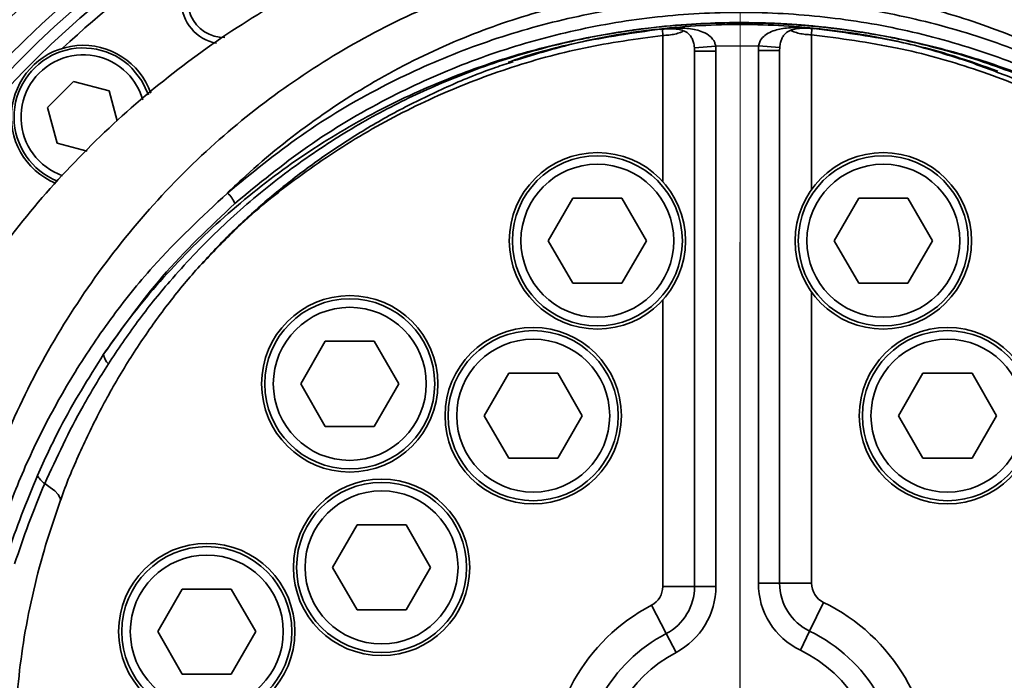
# Model space of a CAD drawing. Header units: millimetres. Extents: x -8713 to 3261, y -18743 to -8704.
# Tile 74 of 133: x -4133 to -4040, y -11379 to -11317. Entities that reach past the tile are written whole.
import ezdxf

# ---------------------------------------------------------------- set-up
doc = ezdxf.new("R2010")
doc.units = ezdxf.units.MM
doc.header["$LTSCALE"] = 10
doc.header["$PDSIZE"] = -1
doc.linetypes.add('CENTER', pattern=[50.8, 31.75, -6.35, 6.35, -6.35])
doc.layers.get('Defpoints').update_dxf_attribs({"true_color": 0x5e5e5e})
doc.layers.add('2细线层', color=4, linetype='Continuous', lineweight=13)
doc.layers.add('中心线层', color=1, linetype='CENTER')
doc.layers.add('细实线层', color=7, linetype='Continuous')
doc.dimstyles.new('ISO-25', dxfattribs={"dimscale": 20, "dimtxt": 4, "dimasz": 3.05, "dimexe": 3, "dimexo": 0.625, "dimtad": 1, "dimdec": 0, "dimtxsty": 'Standard', "dimcen": 2.5, "dimclrd": 1, "dimclre": 1, "dimclrt": 4, "dimadec": 1, "dimazin": 2, "dimtfac": 1, "dimtdec": 0, "dimtmove": 0, "dimatfit": 0, "dimfxl": 1, "dimarcsym": 0})

# ---------------------------------------------------------------- blocks, each defined once
blk = doc.blocks.new('*U220')
at = {"color": 0, "linetype": 'CENTER', "transparency": 16777216}
blk.add_line((0, 4.6), (0, 892.245), dxfattribs=at)
blk = doc.blocks.new('*U221')
at = {"color": 0, "linetype": 'CENTER', "transparency": 16777216}
blk.add_line((0, 3.6), (0, 18.12), dxfattribs=at)
blk = doc.blocks.new('*D239')
at = {"color": 1, "lineweight": -2, "transparency": 16777216}
for p, q in [((-4540.214, -11157.363), (-4540.214, -10914.509)), ((-4105.652, -11218.363), (-4600.214, -11218.363)), ((-4540.214, -11388.363), (-4540.214, -11218.363)), ((-4104.597, -11388.363), (-4600.214, -11388.363)), ((-4540.214, -11449.363), (-4540.214, -11510.363))]:
    blk.add_line(p, q, dxfattribs=at)
at = {"color": 1, "lineweight": 20, "transparency": 16777216}
for points in [[(-4550.381, -11157.363), (-4530.048, -11157.363), (-4540.214, -11218.363)], [(-4550.381, -11449.363), (-4530.048, -11449.363), (-4540.214, -11388.363)]]:
    blk.add_solid(points, dxfattribs=at)
at = {"layer": 'Defpoints', "color": 0, "lineweight": 20, "transparency": 16777216}
for p in [(-4540.214, -11218.363), (-4093.152, -11218.363), (-4092.097, -11388.363)]:
    blk.add_point(p, dxfattribs=at)
at = {"color": 4, "transparency": 16777216, "insert": (-4593.164, -11005.436), "char_height": 80, "attachment_point": 5, "rotation": 90}
blk.add_mtext('{\\fSimHei|b0|i0|c134|p49;170}', dxfattribs=at)
blk = doc.blocks.new('*D240')
at = {"color": 1, "lineweight": -2, "transparency": 16777216}
for p, q in [((-4424.405, -11055.363), (-4424.405, -10813.857)), ((-3974.698, -11116.363), (-4484.405, -11116.363)), ((-4424.405, -11218.363), (-4424.405, -11116.363)), ((-4064.204, -11218.363), (-4484.405, -11218.363)), ((-4424.405, -11279.363), (-4424.405, -11340.363))]:
    blk.add_line(p, q, dxfattribs=at)
at = {"color": 1, "lineweight": 20, "transparency": 16777216}
for points in [[(-4434.572, -11055.363), (-4414.239, -11055.363), (-4424.405, -11116.363)], [(-4434.572, -11279.363), (-4414.239, -11279.363), (-4424.405, -11218.363)]]:
    blk.add_solid(points, dxfattribs=at)
at = {"layer": 'Defpoints', "color": 0, "lineweight": 20, "transparency": 16777216}
for p in [(-4424.405, -11116.363), (-3962.198, -11116.363), (-4051.704, -11218.363)]:
    blk.add_point(p, dxfattribs=at)
at = {"color": 4, "transparency": 16777216, "insert": (-4477.355, -10904.11), "char_height": 80, "attachment_point": 5, "rotation": 90}
blk.add_mtext('{\\fSimHei|b0|i0|c134|p49;102}', dxfattribs=at)
blk = doc.blocks.new('*D246')
at = {"color": 1, "lineweight": -2, "transparency": 16777216}
for p, q in [((-4077.606, -10461.639), (-6177.952, -10461.639)), ((-6117.952, -12597.363), (-6117.952, -10522.639)), ((-4037.606, -12658.363), (-6177.952, -12658.363))]:
    blk.add_line(p, q, dxfattribs=at)
at = {"color": 1, "lineweight": 20, "transparency": 16777216}
for points in [[(-6128.118, -10522.639), (-6107.785, -10522.639), (-6117.952, -10461.639)], [(-6128.118, -12597.363), (-6107.785, -12597.363), (-6117.952, -12658.363)]]:
    blk.add_solid(points, dxfattribs=at)
at = {"layer": 'Defpoints', "color": 0, "lineweight": 20, "transparency": 16777216}
for p in [(-6117.952, -10461.639), (-4065.106, -10461.639), (-4025.106, -12658.363)]:
    blk.add_point(p, dxfattribs=at)
at = {"color": 4, "transparency": 16777216, "insert": (-6170.452, -11560.001), "char_height": 80, "attachment_point": 5, "rotation": 90}
blk.add_mtext('{\\fSimHei|b0|i0|c134|p49;2197}', dxfattribs=at)
blk = doc.blocks.new('*D248')
at = {"layer": 'Defpoints', "color": 0, "lineweight": 20, "transparency": 16777216}
for p in [(-4093.152, -11218.363), (-3002.374, -11218.363), (-3897.689, -11358.842), (-3704.602, -11510.995), (-3739.495, -12256.002)]:
    blk.add_point(p, dxfattribs=at)
at = {"layer": '中心线层', "color": 1, "lineweight": -2, "transparency": 16777216}
blk.add_arc((-3922.459, -11218.363), 364.822, 289.59133, 350.40867, dxfattribs=at)
at = {"layer": '中心线层', "color": 1, "lineweight": 20, "transparency": 16777216}
for points in [[(-3572.868, -11278.299), (-3552.606, -11279.999), (-3557.637, -11218.363)], [(-3797.535, -11571.894), (-3802.727, -11552.235), (-3859.108, -11577.642)]]:
    blk.add_solid(points, dxfattribs=at)
at = {"layer": '中心线层', "color": 4, "lineweight": 20, "transparency": 16777216, "insert": (-3683.551, -11418.83), "char_height": 80, "attachment_point": 5, "rotation": 50}
blk.add_mtext('80°', dxfattribs=at)
blk = doc.blocks.new('*D249')
at = {"layer": 'Defpoints', "color": 0, "linetype": 'ByBlock', "lineweight": 20, "transparency": 16777216}
for p in [(-4065.106, -11300.723), (-4065.106, -12080.723), (-4065.106, -12168.363), (-3637.003, -12296.528), (-3798.33, -12901.323)]:
    blk.add_point(p, dxfattribs=at)
at = {"layer": '中心线层', "color": 1, "linetype": 'ByBlock', "lineweight": -2, "transparency": 16777216}
blk.add_arc((-4065.106, -12168.363), 446.876, 297.82714, 82.17286, dxfattribs=at)
at = {"layer": '中心线层', "color": 1, "linetype": 'ByBlock', "lineweight": 20, "transparency": 16777216}
for points in [[(-4004.942, -11735.793), (-4003.554, -11715.507), (-4065.106, -11721.487)], [(-3852.381, -12572.856), (-3860.623, -12554.268), (-3912.265, -12588.289)]]:
    blk.add_solid(points, dxfattribs=at)
at = {"layer": '中心线层', "color": 4, "linetype": 'ByBlock', "lineweight": 20, "transparency": 16777216, "insert": (-3572.874, -12081.569), "char_height": 80, "attachment_point": 5, "rotation": 280}
blk.add_mtext('160°', dxfattribs=at)
blk = doc.blocks.new('*D250')
at = {"layer": 'Defpoints', "color": 0, "linetype": 'ByBlock', "lineweight": 20, "transparency": 16777216}
for p in [(-4065.106, -11300.723), (-4289.301, -11818.695), (-4065.106, -12080.723), (-4065.106, -12168.363), (-4837.515, -12276.918)]:
    blk.add_point(p, dxfattribs=at)
at = {"layer": '中心线层', "color": 1, "linetype": 'ByBlock', "lineweight": -2, "transparency": 16777216}
blk.add_arc((-4065.106, -12168.363), 415.369, 98.42189, 179.57811, dxfattribs=at)
at = {"layer": '中心线层', "color": 1, "linetype": 'ByBlock', "lineweight": 20, "transparency": 16777216}
for points in [[(-4126.688, -11747.334), (-4125.195, -11767.612), (-4065.106, -11752.994)], [(-4470.319, -12164.632), (-4490.608, -12165.976), (-4476.432, -12226.171)]]:
    blk.add_solid(points, dxfattribs=at)
at = {"layer": '中心线层', "color": 4, "linetype": 'ByBlock', "lineweight": 20, "transparency": 16777216, "insert": (-4418.211, -11861.413), "char_height": 80, "attachment_point": 5, "rotation": 49}
blk.add_mtext('98°', dxfattribs=at)
blk = doc.blocks.new('10')
at = {"color": 4}
blk.add_arc((0, 0), 1706.724, 290, 188, dxfattribs=at)

msp = doc.modelspace()

# ---------------------------------------------------------------- linework, layer by layer
at = {"layer": '中心线层', "color": 2, "lineweight": 20}
msp.add_line((-4065.106, -11300.723), (-4065.106, -12080.723), dxfattribs=at)
at = {"layer": '细实线层', "linetype": 'Continuous', "lineweight": 35}
for p, q in [((-4072.667, -11318.251), (-4072.524, -11318.236)), ((-4072.665, -11318.231), (-4072.665, -11318.222)), ((-4072.407, -11318.812), (-4072.441, -11318.268)), ((-4058.375, -11318.168), (-4058.407, -11318.75)), ((-4058.407, -11318.75), (-4058.407, -11333.319)), ((-4072.407, -11332.568), (-4072.407, -11318.812)), ((-4069.419, -11319.993), (-4067.427, -11319.825)), ((-4069.407, -11320.299), (-4069.419, -11319.993)), ((-4069.407, -11370.657), (-4069.407, -11320.299)), ((-4069.407, -11320.299), (-4067.407, -11320.299)), ((-4063.391, -11319.807), (-4067.427, -11319.825)), ((-4067.427, -11319.825), (-4067.407, -11320.299)), ((-4067.407, -11320.299), (-4067.407, -11370.657)), ((-4063.407, -11320.24), (-4063.391, -11319.807)), ((-4063.407, -11370.353), (-4063.407, -11320.24)), ((-4063.407, -11320.24), (-4061.407, -11320.24)), ((-4063.391, -11319.807), (-4061.397, -11319.96)), ((-4061.397, -11319.96), (-4061.407, -11320.24)), ((-4061.407, -11320.24), (-4061.407, -11370.353)), ((-4130.324, -11325.594), (-4127.874, -11323.145)), ((-4127.874, -11323.145), (-4124.528, -11324.041)), ((-4124.528, -11324.041), (-4123.772, -11326.865)), ((-4129.427, -11328.94), (-4130.324, -11325.594)), ((-4126.601, -11329.698), (-4129.427, -11328.94)), ((-4083.183, -11338.135), (-4080.874, -11334.135)), ((-4080.874, -11334.135), (-4076.255, -11334.135)), ((-4076.255, -11334.135), (-4073.946, -11338.135)), ((-4056.266, -11338.135), (-4053.957, -11334.135)), ((-4053.957, -11334.135), (-4049.338, -11334.135)), ((-4049.338, -11334.135), (-4047.028, -11338.135)), ((-4080.874, -11342.135), (-4083.183, -11338.135)), ((-4073.946, -11338.135), (-4076.255, -11342.135)), ((-4053.957, -11342.135), (-4056.266, -11338.135)), ((-4047.028, -11338.135), (-4049.338, -11342.135)), ((-4076.255, -11342.135), (-4080.874, -11342.135)), ((-4049.338, -11342.135), (-4053.957, -11342.135)), ((-4072.407, -11370.657), (-4072.407, -11343.701)), ((-4058.407, -11342.95), (-4058.407, -11370.353)), ((-4106.494, -11351.593), (-4104.185, -11347.593)), ((-4104.185, -11347.593), (-4099.566, -11347.593)), ((-4099.566, -11347.593), (-4097.257, -11351.593)), ((-4089.225, -11354.588), (-4086.915, -11350.588)), ((-4086.915, -11350.588), (-4082.296, -11350.588)), ((-4082.296, -11350.588), (-4079.987, -11354.588)), ((-4050.225, -11354.588), (-4047.915, -11350.588)), ((-4047.915, -11350.588), (-4043.296, -11350.588)), ((-4043.296, -11350.588), (-4040.987, -11354.588)), ((-4104.185, -11355.593), (-4106.494, -11351.593)), ((-4097.257, -11351.593), (-4099.566, -11355.593)), ((-4086.915, -11358.588), (-4089.225, -11354.588)), ((-4079.987, -11354.588), (-4082.296, -11358.588)), ((-4047.915, -11358.588), (-4050.225, -11354.588)), ((-4040.987, -11354.588), (-4043.296, -11358.588)), ((-4099.566, -11355.593), (-4104.185, -11355.593)), ((-4082.296, -11358.588), (-4086.915, -11358.588)), ((-4043.296, -11358.588), (-4047.915, -11358.588)), ((-4103.5, -11368.863), (-4101.19, -11364.863)), ((-4101.19, -11364.863), (-4096.571, -11364.863)), ((-4096.571, -11364.863), (-4094.262, -11368.863)), ((-4101.19, -11372.863), (-4103.5, -11368.863)), ((-4094.262, -11368.863), (-4096.571, -11372.863)), ((-4072.407, -11370.657), (-4069.407, -11370.657)), ((-4069.407, -11370.657), (-4067.407, -11370.657)), ((-4063.407, -11370.353), (-4061.407, -11370.353)), ((-4061.407, -11370.353), (-4058.407, -11370.353)), ((-4119.953, -11374.904), (-4117.643, -11370.904)), ((-4117.643, -11370.904), (-4113.025, -11370.904)), ((-4113.025, -11370.904), (-4110.715, -11374.904)), ((-4073.477, -11372.428), (-4072.082, -11375.084)), ((-4058.582, -11374.856), (-4057.277, -11372.154)), ((-4096.571, -11372.863), (-4101.19, -11372.863)), ((-4117.643, -11378.904), (-4119.953, -11374.904)), ((-4110.715, -11374.904), (-4113.025, -11378.904)), ((-4072.082, -11375.084), (-4071.152, -11376.854)), ((-4059.452, -11376.657), (-4058.582, -11374.856)), ((-4113.025, -11378.904), (-4117.643, -11378.904))]:
    msp.add_line(p, q, dxfattribs=at)
at = {"layer": '细实线层', "linetype": 'Continuous', "lineweight": 35, "flags": 128}
for points in [[(-4122.381, -11321.895), (-4121.445, -11323.078), (-4120.818, -11324.414)], [(-4129.134, -11362.623), (-4129.113, -11362.527), (-4129.162, -11362.278), (-4129.34, -11361.991), (-4129.644, -11361.673), (-4130.065, -11361.334), (-4130.591, -11360.984)]]:
    msp.add_lwpolyline(points, dxfattribs=at)
at = {"layer": '细实线层', "linetype": 'Continuous', "lineweight": 35}
for centre, radius in [((-4078.564, -11338.135), 8.3), ((-4051.647, -11338.135), 8.3), ((-4078.564, -11338.135), 8), ((-4051.647, -11338.135), 8), ((-4078.564, -11338.135), 7.2), ((-4051.647, -11338.135), 7.2), ((-4101.875, -11351.593), 8.3), ((-4101.875, -11351.593), 8), ((-4101.875, -11351.593), 7.2), ((-4084.606, -11354.588), 8.3), ((-4045.606, -11354.588), 8.3), ((-4084.606, -11354.588), 8), ((-4084.606, -11354.588), 7.2), ((-4045.606, -11354.588), 8), ((-4045.606, -11354.588), 7.2), ((-4098.881, -11368.863), 8.3), ((-4098.881, -11368.863), 8), ((-4098.881, -11368.863), 7.2), ((-4115.334, -11374.904), 8.3), ((-4115.334, -11374.904), 8), ((-4115.334, -11374.904), 7.2)]:
    msp.add_circle(centre, radius, dxfattribs=at)
for centre, radius, start, end in [((-4065.106, -11388.363), 100, 325.07093, 214.99772), ((-4065.106, -11388.363), 99, 325.98879, 213.89863), ((-4065.106, -11388.363), 96.5, 329.01525, 210.98888), ((-4065.106, -11388.363), 95.5, 330.28521, 209.77292), ((-4065.106, -11388.363), 94.5, 0, 208.35553), ((-4065.106, -11388.363), 93.5, 114.45893, 133.04107), ((-4113.718, -11315.609), 3.4, 0, 271.36971), ((-4113.718, -11315.609), 4, 180, 259.93191), ((-4058.139, -11318.166), 0.0329, 163.03326, 206.25091), ((-4126.978, -11326.491), 6.75, 19.31683, 170.9887), ((-4126.978, -11326.491), 6.5, 45, 248.30431), ((-4126.978, -11326.491), 5.85, 45, 250.74542), ((-4126.978, -11326.491), 5.85, 16.09805, 45), ((-4126.978, -11326.491), 6.75, 170.9887, 247.45838), ((-4115.164, -11335.605), 2.65, 21.58093, 47.83896), ((-4123.543, -11348.621), 1.521, 187.34364, 225.9048), ((-4128.897, -11358.745), 2.807, 211.66824, 232.89257), ((-4074.407, -11370.657), 2, 297.71529, 0), ((-4074.407, -11370.657), 5, 297.71529, 0), ((-4074.407, -11370.657), 7, 297.71529, 0), ((-4056.407, -11370.353), 7, 180, 244.21969), ((-4056.407, -11370.353), 5, 180, 244.21969), ((-4056.407, -11370.353), 2, 180, 244.21969), ((-4065.106, -11388.363), 18, 117.71529, 183.25632), ((-4065.106, -11388.363), 18, 356.74368, 64.21969), ((-4065.106, -11388.363), 15, 117.71529, 183.25632), ((-4065.106, -11388.363), 15, 356.74368, 64.21969), ((-4065.106, -11388.363), 13, 117.71529, 183.25632), ((-4065.106, -11388.363), 13, 356.74368, 64.21969)]:
    msp.add_arc(centre, radius, start, end, dxfattribs=at)
for points, knots in [([(-4153.535, -11323.707), (-4151.247, -11319.194), (-4146.679, -11310.182), (-4138.611, -11297.356), (-4132.753, -11289.159), (-4129.827, -11285.065)], [0, 0, 0, 0, 0.334205, 0.667439, 1, 1, 1, 1]), ([(-4151.472, -11323.707), (-4149.829, -11320.408), (-4146.545, -11313.811), (-4140.918, -11304.295), (-4134.929, -11295.01), (-4130.656, -11289.013), (-4128.518, -11286.014)], [0, 0, 0, 0, 0.2500967, 0.5001656, 0.7500053, 1, 1, 1, 1]), ([(-4069.407, -11304.128), (-4071.725, -11304.297), (-4076.36, -11304.635), (-4083.937, -11305.969), (-4092.061, -11308.14), (-4100.574, -11311.42), (-4108.693, -11315.564), (-4116.327, -11320.531), (-4123.394, -11326.262), (-4129.819, -11332.696), (-4135.533, -11339.758), (-4140.476, -11347.373), (-4144.598, -11355.457), (-4147.854, -11363.922), (-4150.215, -11372.68), (-4151.632, -11381.634), (-4152.176, -11390.697), (-4151.737, -11396.725), (-4151.518, -11399.739)], [0, 0, 0, 0, 0.049215, 0.098431, 0.162828, 0.227225, 0.291622, 0.35602, 0.420417, 0.484815, 0.549213, 0.613611, 0.678009, 0.742407, 0.806806, 0.871204, 0.935602, 1, 1, 1, 1]), ([(-3978.694, -11399.739), (-3978.475, -11396.725), (-3978.036, -11390.697), (-3978.58, -11381.634), (-3979.997, -11372.68), (-3982.358, -11363.922), (-3985.613, -11355.457), (-3989.735, -11347.373), (-3994.679, -11339.758), (-4000.393, -11332.696), (-4006.818, -11326.262), (-4013.885, -11320.531), (-4021.519, -11315.564), (-4029.637, -11311.42), (-4038.151, -11308.14), (-4046.371, -11305.943), (-4054.15, -11304.586), (-4058.988, -11304.262), (-4061.407, -11304.1)], [0, 0, 0, 0, 0.064125, 0.12825, 0.192375, 0.2565, 0.320625, 0.384749, 0.448874, 0.512999, 0.577123, 0.641248, 0.705372, 0.769496, 0.83362, 0.897744, 0.948872, 1, 1, 1, 1]), ([(-4140.597, -11393.207), (-4140.597, -11393.207), (-4140.742, -11390.759), (-4140.809, -11385.848), (-4140.2, -11377.888), (-4138.664, -11369.403), (-4136.004, -11360.541), (-4132.345, -11352), (-4127.672, -11343.915), (-4122.049, -11336.397), (-4115.67, -11329.721), (-4108.635, -11323.987), (-4101.116, -11319.198), (-4093.247, -11315.407), (-4085.164, -11312.647), (-4077.019, -11310.84), (-4070.216, -11310.113), (-4063.487, -11309.958), (-4056.836, -11310.347), (-4048.869, -11311.689), (-4041.133, -11313.866), (-4033.733, -11316.866), (-4026.739, -11320.604), (-4020.143, -11325.075), (-4014.046, -11330.257), (-4008.502, -11336.073), (-4003.513, -11342.525), (-3999.179, -11349.578), (-3995.556, -11357.158), (-3992.614, -11365.408), (-3990.525, -11374.295), (-3989.43, -11383.725), (-3989.428, -11390.058), (-3989.615, -11393.207), (-3989.615, -11393.207)], [0, 0, 0, 0, 0, 0.029714, 0.059427, 0.096609, 0.133902, 0.171076, 0.208437, 0.245924, 0.283267, 0.318283, 0.353422, 0.388427, 0.420905, 0.453493, 0.485969, 0.50075, 0.53218, 0.563712, 0.595144, 0.62623, 0.657411, 0.688503, 0.720357, 0.752304, 0.784168, 0.817819, 0.851564, 0.885224, 0.923442, 0.961782, 1, 1, 1, 1, 1]), ([(-4016.826, -11333.641), (-4018.926, -11331.729), (-4022.832, -11328.174), (-4029.3, -11323.831), (-4035.821, -11320.324), (-4042.732, -11317.519), (-4049.953, -11315.483), (-4057.388, -11314.229), (-4063.595, -11313.865), (-4069.874, -11314.01), (-4076.224, -11314.69), (-4083.826, -11316.378), (-4091.373, -11318.961), (-4098.722, -11322.508), (-4105.737, -11326.996), (-4110.512, -11330.885), (-4112.94, -11333.213), (-4113.386, -11333.641)], [0, 0, 0, 0, 0.080479, 0.149719, 0.219161, 0.288387, 0.35829, 0.428417, 0.498315, 0.53118, 0.603413, 0.675897, 0.748137, 0.826132, 0.90443, 0.98245, 1, 1, 1, 1]), ([(-4113.386, -11333.641), (-4111.113, -11331.776), (-4106.569, -11328.046), (-4099.219, -11323.689), (-4091.745, -11320.289), (-4084.252, -11317.819), (-4076.489, -11316.147), (-4068.541, -11315.346), (-4060.516, -11315.409), (-4052.54, -11316.34), (-4044.724, -11318.162), (-4037.158, -11320.81), (-4029.91, -11324.285), (-4023.039, -11328.51), (-4018.897, -11331.931), (-4016.826, -11333.641)], [0, 0, 0, 0, 0.084366, 0.168727, 0.243145, 0.317791, 0.392202, 0.467604, 0.543252, 0.618654, 0.694281, 0.770155, 0.84579, 0.922893, 1, 1, 1, 1]), ([(-4017.511, -11334.63), (-4019.554, -11332.944), (-4023.638, -11329.571), (-4030.412, -11325.404), (-4037.558, -11321.978), (-4045.016, -11319.366), (-4052.721, -11317.57), (-4060.582, -11316.653), (-4068.492, -11316.59), (-4076.326, -11317.38), (-4083.977, -11319.029), (-4091.364, -11321.463), (-4098.732, -11324.816), (-4105.978, -11329.113), (-4110.46, -11332.791), (-4112.7, -11334.63)], [0, 0, 0, 0, 0.0771309, 0.154258, 0.229888, 0.3057566, 0.381378, 0.4567595, 0.5323877, 0.6077692, 0.6821726, 0.7568118, 0.8312229, 0.9156087, 1, 1, 1, 1]), ([(-4086.523, -11321.22), (-4084.363, -11320.569), (-4079.695, -11319.16), (-4072.273, -11318.033), (-4064.434, -11317.63), (-4056.608, -11318.186), (-4049.406, -11319.412), (-4044.951, -11320.843), (-4042.989, -11321.473)], [0, 0, 0, 0, 0.152676, 0.330024, 0.506802, 0.683366, 0.860501, 1, 1, 1, 1]), ([(-4074.513, -11318.221), (-4074.437, -11318.211), (-4072.994, -11318.023), (-4069.156, -11317.642), (-4065.289, -11317.563), (-4062.726, -11317.643), (-4062.469, -11317.652), (-4062.189, -11317.663), (-4061.886, -11317.676), (-4061.562, -11317.691), (-4061.219, -11317.709), (-4060.857, -11317.729), (-4060.482, -11317.752), (-4060.098, -11317.778), (-4059.709, -11317.806), (-4059.389, -11317.831), (-4059.075, -11317.857), (-4058.77, -11317.883), (-4058.412, -11317.915), (-4058.075, -11317.948), (-4057.763, -11317.979), (-4057.478, -11318.009), (-4057.221, -11318.037), (-4056.992, -11318.062), (-4056.791, -11318.086), (-4056.617, -11318.106), (-4056.467, -11318.124), (-4056.339, -11318.14), (-4056.231, -11318.153), (-4056.14, -11318.164), (-4056.04, -11318.177), (-4055.894, -11318.195), (-4055.774, -11318.211), (-4055.699, -11318.221)], [0, 0, 0, 0, 0.012128, 0.231636, 0.613148, 0.62565, 0.639309, 0.654157, 0.670199, 0.687409, 0.705717, 0.724958, 0.744956, 0.765477, 0.786238, 0.806929, 0.816434, 0.836418, 0.855596, 0.873645, 0.890309, 0.905428, 0.91919, 0.931396, 0.942091, 0.951363, 0.959327, 0.966112, 0.971855, 0.976686, 0.980732, 0.987874, 1, 1, 1, 1]), ([(-4055.699, -11318.221), (-4055.883, -11318.198), (-4057.027, -11318.059), (-4059.447, -11317.823), (-4064.087, -11317.573), (-4069.046, -11317.671), (-4072.885, -11318.022), (-4074.329, -11318.199), (-4074.513, -11318.221)], [0, 0, 0, 0, 0.0295968, 0.1835807, 0.3868318, 0.7683297, 0.9704067, 1, 1, 1, 1]), ([(-4125.051, -11348.816), (-4124.444, -11347.95), (-4122.312, -11344.908), (-4118.148, -11340.019), (-4112.28, -11334.477), (-4105.849, -11329.665), (-4098.962, -11325.637), (-4092.178, -11322.596), (-4085.567, -11320.391), (-4079.974, -11319.056), (-4076.262, -11318.447), (-4074.682, -11318.243), (-4074.513, -11318.221)], [0, 0, 0, 0, 0.053328, 0.187255, 0.321602, 0.455501, 0.584516, 0.713525, 0.818286, 0.923045, 0.991771, 1, 1, 1, 1]), ([(-4074.513, -11318.221), (-4074.588, -11318.231), (-4074.674, -11318.242), (-4074.779, -11318.256), (-4074.835, -11318.264), (-4074.911, -11318.274), (-4075.007, -11318.287), (-4075.127, -11318.304), (-4075.278, -11318.325), (-4075.472, -11318.353), (-4075.72, -11318.389), (-4076.044, -11318.437), (-4076.471, -11318.503), (-4077.047, -11318.597), (-4077.845, -11318.733), (-4078.986, -11318.944), (-4080.687, -11319.291), (-4083.345, -11319.913), (-4087.655, -11321.133), (-4092.998, -11323.098), (-4098.738, -11325.832), (-4104.16, -11329.015), (-4109.399, -11332.781), (-4114.377, -11337.124), (-4118.506, -11341.488), (-4121.908, -11345.702), (-4123.703, -11348.377), (-4124.601, -11349.714)], [0, 0, 0, 0, 0.0036571, 0.0041704, 0.0051502, 0.0063705, 0.0078957, 0.0098109, 0.0122291, 0.015304, 0.0192489, 0.0243703, 0.0311135, 0.04016, 0.0525981, 0.0702659, 0.0962872, 0.1366118, 0.2024643, 0.313376, 0.4128128, 0.5122509, 0.6209204, 0.7298486, 0.8385339, 0.9192661, 1, 1, 1, 1]), ([(-4086.952, -11321.34), (-4086.641, -11321.226), (-4084.492, -11320.445), (-4079.74, -11319.248), (-4075.235, -11318.594), (-4072.665, -11318.222)], [0, 0, 0, 0, 0.067974, 0.468313, 1, 1, 1, 1]), ([(-4072.665, -11318.222), (-4072.262, -11318.184), (-4071.337, -11318.097), (-4069.98, -11318.122), (-4068.79, -11318.378), (-4068.021, -11318.807), (-4067.673, -11319.187), (-4067.496, -11319.503), (-4067.452, -11319.709), (-4067.427, -11319.825)], [0, 0, 0, 0, 0.195168, 0.447888, 0.684022, 0.823215, 0.899452, 0.942761, 1, 1, 1, 1]), ([(-4072.524, -11318.236), (-4072.446, -11318.227), (-4072.131, -11318.191), (-4071.592, -11318.177), (-4070.966, -11318.22), (-4070.429, -11318.361), (-4070.04, -11318.585), (-4069.757, -11318.886), (-4069.567, -11319.266), (-4069.455, -11319.644), (-4069.437, -11319.892), (-4069.429, -11319.994)], [0, 0, 0, 0, 0.042388, 0.169995, 0.308989, 0.466748, 0.643819, 0.776906, 0.86702, 0.945385, 1, 1, 1, 1]), ([(-4072.407, -11318.812), (-4072.212, -11318.806), (-4071.816, -11318.793), (-4071.253, -11318.692), (-4070.78, -11318.558), (-4070.539, -11318.439), (-4070.438, -11318.389)], [0, 0, 0, 0, 0.264837, 0.53623, 0.805468, 1, 1, 1, 1]), ([(-4063.391, -11319.807), (-4063.361, -11319.669), (-4063.319, -11319.48), (-4063.126, -11319.128), (-4062.771, -11318.758), (-4062.005, -11318.346), (-4060.88, -11318.086), (-4059.618, -11318.048), (-4058.678, -11318.108), (-4058.253, -11318.149), (-4058.171, -11318.157)], [0, 0, 0, 0, 0.067662, 0.092573, 0.197443, 0.322861, 0.54243, 0.794092, 0.960221, 1, 1, 1, 1]), ([(-4061.386, -11319.948), (-4061.381, -11319.863), (-4061.367, -11319.633), (-4061.274, -11319.285), (-4061.117, -11318.936), (-4060.885, -11318.636), (-4060.551, -11318.387), (-4060.053, -11318.204), (-4059.397, -11318.125), (-4058.75, -11318.129), (-4058.331, -11318.17), (-4058.169, -11318.186)], [0, 0, 0, 0, 0.044989, 0.120311, 0.197263, 0.29822, 0.451876, 0.629652, 0.779178, 0.914887, 1, 1, 1, 1]), ([(-4060.347, -11318.342), (-4060.255, -11318.387), (-4060.023, -11318.5), (-4059.561, -11318.631), (-4058.999, -11318.732), (-4058.603, -11318.744), (-4058.407, -11318.75)], [0, 0, 0, 0, 0.179027, 0.453421, 0.730058, 1, 1, 1, 1]), ([(-4014.29, -11340.447), (-4015.407, -11339.259), (-4018.224, -11336.263), (-4023.363, -11332.116), (-4029.545, -11327.987), (-4036.158, -11324.56), (-4043.102, -11321.851), (-4050.534, -11319.779), (-4055.704, -11319.104), (-4058.407, -11318.75)], [0, 0, 0, 0, 0.0973201, 0.2453605, 0.3929255, 0.5407239, 0.6890486, 0.8373908, 1, 1, 1, 1]), ([(-4058.171, -11318.157), (-4055.595, -11318.499), (-4051.129, -11319.092), (-4045.365, -11320.56), (-4042.226, -11321.691), (-4040.879, -11322.176)], [0, 0, 0, 0, 0.437584, 0.758744, 1, 1, 1, 1]), ([(-4055.699, -11318.221), (-4055.53, -11318.243), (-4055.353, -11318.266), (-4053.768, -11318.478), (-4050.224, -11319.058), (-4044.643, -11320.392), (-4038.041, -11322.594), (-4031.256, -11325.633), (-4024.364, -11329.663), (-4017.932, -11334.478), (-4012.064, -11340.019), (-4007.9, -11344.908), (-4005.768, -11347.95), (-4005.16, -11348.816)], [0, 0, 0, 0, 0.0082297, 0.0086021, 0.0772498, 0.1817342, 0.2862208, 0.4153607, 0.5445074, 0.6784022, 0.8127443, 0.9466663, 1, 1, 1, 1]), ([(-4005.61, -11349.714), (-4006.508, -11348.377), (-4008.304, -11345.702), (-4011.706, -11341.488), (-4015.835, -11337.124), (-4020.812, -11332.781), (-4026.04, -11329.023), (-4031.439, -11325.852), (-4037.172, -11323.115), (-4042.524, -11321.143), (-4046.858, -11319.915), (-4049.523, -11319.292), (-4051.227, -11318.944), (-4052.37, -11318.733), (-4053.168, -11318.596), (-4053.744, -11318.503), (-4054.171, -11318.437), (-4054.493, -11318.389), (-4054.741, -11318.352), (-4054.934, -11318.325), (-4055.086, -11318.304), (-4055.206, -11318.287), (-4055.301, -11318.274), (-4055.377, -11318.264), (-4055.433, -11318.256), (-4055.538, -11318.242), (-4055.624, -11318.231), (-4055.699, -11318.221)], [0, 0, 0, 0, 0.0807333, 0.1614649, 0.2701493, 0.3790766, 0.4877452, 0.5865463, 0.6853462, 0.7972844, 0.8632657, 0.9036499, 0.9297923, 0.9474451, 0.9598956, 0.9689378, 0.9756659, 0.9807784, 0.9847179, 0.9877881, 0.9902025, 0.9921145, 0.9936373, 0.9948556, 0.9958339, 0.9963435, 1, 1, 1, 1]), ([(-4072.407, -11318.812), (-4074.895, -11319.152), (-4079.845, -11319.829), (-4087.068, -11321.837), (-4094.011, -11324.541), (-4100.624, -11327.961), (-4106.809, -11332.088), (-4111.887, -11336.172), (-4114.649, -11339.103), (-4115.705, -11340.225)], [0, 0, 0, 0, 0.152556, 0.303534, 0.454632, 0.605076, 0.755245, 0.906349, 1, 1, 1, 1]), ([(-4129.126, -11362.624), (-4129.113, -11362.585), (-4128.608, -11361.056), (-4127.344, -11358.127), (-4125.318, -11353.887), (-4122.998, -11349.833), (-4120.447, -11345.985), (-4117.69, -11342.386), (-4114.725, -11339.043), (-4111.555, -11335.923), (-4108.152, -11332.996), (-4104.52, -11330.268), (-4100.679, -11327.763), (-4096.657, -11325.496), (-4092.471, -11323.51), (-4089.076, -11322.103), (-4087.049, -11321.465), (-4086.498, -11321.291)], [0, 0, 0, 0, 0.002039, 0.08045, 0.158348, 0.235403, 0.311335, 0.385833, 0.457893, 0.529761, 0.602406, 0.675714, 0.749544, 0.823722, 0.89806, 0.972319, 1, 1, 1, 1]), ([(-4043.008, -11321.517), (-4041.589, -11322.026), (-4038.715, -11323.057), (-4034.542, -11324.961), (-4030.489, -11327.122), (-4026.629, -11329.533), (-4022.984, -11332.168), (-4019.572, -11335.013), (-4016.396, -11338.064), (-4013.422, -11341.328), (-4010.643, -11344.819), (-4008.065, -11348.539), (-4005.707, -11352.464), (-4003.606, -11356.586), (-4002.08, -11359.993), (-4001.361, -11362.051), (-4001.155, -11362.643)], [0, 0, 0, 0, 0.0732, 0.148215, 0.222829, 0.296885, 0.370263, 0.442891, 0.514879, 0.587177, 0.661159, 0.736276, 0.812547, 0.889936, 0.968358, 1, 1, 1, 1]), ([(-4135.432, -11367.504), (-4134.805, -11365.613), (-4133.532, -11361.775), (-4131.009, -11356.203), (-4127.997, -11350.731), (-4124.465, -11345.491), (-4119.765, -11339.589), (-4115.792, -11335.885), (-4113.386, -11333.641)], [0, 0, 0, 0, 0.146843, 0.298134, 0.449424, 0.605108, 0.760789, 1, 1, 1, 1]), ([(-4112.7, -11334.63), (-4115.058, -11336.858), (-4119.652, -11341.197), (-4123.284, -11346.322), (-4125.051, -11348.816)], [0, 0, 0, 0, 0.5133395, 1, 1, 1, 1]), ([(-4131.286, -11360.219), (-4130.597, -11358.715), (-4128.793, -11354.781), (-4126.48, -11351.094), (-4125.051, -11348.816)], [0, 0, 0, 0, 0.3820318, 1, 1, 1, 1]), ([(-4124.601, -11349.714), (-4125.417, -11351.029), (-4127.673, -11354.665), (-4129.454, -11358.522), (-4130.591, -11360.984)], [0, 0, 0, 0, 0.361601, 1, 1, 1, 1]), ([(-4134.189, -11367.952), (-4134.158, -11367.855), (-4133.331, -11365.233), (-4132.289, -11362.678), (-4131.286, -11360.219)], [0, 0, 0, 0, 0.037005, 1, 1, 1, 1]), ([(-4130.591, -11360.984), (-4131.114, -11362.237), (-4132.152, -11364.723), (-4133.002, -11367.273), (-4133.423, -11368.537)], [0, 0, 0, 0, 0.504393, 1, 1, 1, 1]), ([(-4133.274, -11393.184), (-4133.329, -11392.034), (-4133.464, -11389.188), (-4133.431, -11384.822), (-4133.169, -11380.223), (-4132.638, -11375.858), (-4131.793, -11371.54), (-4130.662, -11367.078), (-4129.65, -11364.131), (-4129.132, -11362.622)], [0, 0, 0, 0, 0.111204, 0.275267, 0.422048, 0.556678, 0.700568, 0.846615, 1, 1, 1, 1])]:
    msp.add_open_spline(points, degree=3, knots=knots, dxfattribs=at)

# ---------------------------------------------------------------- block references
at = {"color": 4, "linetype": 'CENTER'}
msp.add_blockref('*U220', (-4065.106, -12168.363), dxfattribs=at)
at = {"linetype": 'CENTER'}
msp.add_blockref('*U221', (-4065.106, -11388.363), dxfattribs=at)
at = {"layer": '2细线层', "color": 0, "linetype": 'ByBlock', "lineweight": 20}
msp.add_blockref('10', (-4065.106, -12168.363), dxfattribs=at)

# ---------------------------------------------------------------- dimensions: what is measured, and where the dimension line sits
dim = msp.add_linear_dim(base=(-6117.952, -10461.639), p1=(-4025.106, -12658.363), p2=(-4065.106, -10461.639), angle=90, text='{\\fSimHei|b0|i0|c134|p49;<>}', dimstyle='ISO-25')
dim.commit()
dim.dimension.update_dxf_attribs({"geometry": '*D246', "text_midpoint": (-6117.952, -11560.001), "dimtype": 160})
for base, p1, p2, picture, middle in [((-4424.405, -11116.363), (-4051.704, -11218.363), (-3962.198, -11116.363), '*D240', (-4477.355, -10904.11)), ((-4540.214, -11218.363), (-4092.097, -11388.363), (-4093.152, -11218.363), '*D239', (-4593.164, -11005.436))]:
    dim = msp.add_linear_dim(base=base, p1=p1, p2=p2, angle=90, text='{\\fSimHei|b0|i0|c134|p49;<>}', dimstyle='ISO-25')
    dim.commit()
    dim.dimension.update_dxf_attribs({"geometry": picture, "text_midpoint": middle})
at = {"layer": '中心线层', "color": 2, "lineweight": 20}
dim = msp.add_angular_dim_2l(base=(-3704.602, -11510.995), line1=((-3002.374, -11218.363), (-4093.152, -11218.363)), line2=((-3897.689, -11358.842), (-3739.495, -12256.002)), dimstyle='ISO-25', dxfattribs=at)
dim.commit()
dim.dimension.update_dxf_attribs({"geometry": '*D248', "text_midpoint": (-3683.551, -11418.83)})
at = {"layer": '中心线层', "color": 1, "linetype": 'ByBlock', "lineweight": 20}
dim = msp.add_angular_dim_2l(base=(-4289.301, -11818.695), line1=((-4837.515, -12276.918), (-4065.106, -12168.363)), line2=((-4065.106, -11300.723), (-4065.106, -12080.723)), dimstyle='ISO-25', dxfattribs=at)
dim.commit()
dim.dimension.update_dxf_attribs({"geometry": '*D250', "text_midpoint": (-4418.211, -11861.413)})
at = {"layer": '中心线层', "color": 4, "linetype": 'ByBlock', "lineweight": 20}
dim = msp.add_angular_dim_2l(base=(-3637.003, -12296.528), line1=((-3798.33, -12901.323), (-4065.106, -12168.363)), line2=((-4065.106, -11300.723), (-4065.106, -12080.723)), dimstyle='ISO-25', dxfattribs=at)
dim.commit()
dim.dimension.update_dxf_attribs({"geometry": '*D249', "text_midpoint": (-3572.874, -12081.569)})

doc.saveas('drawing.dxf')
